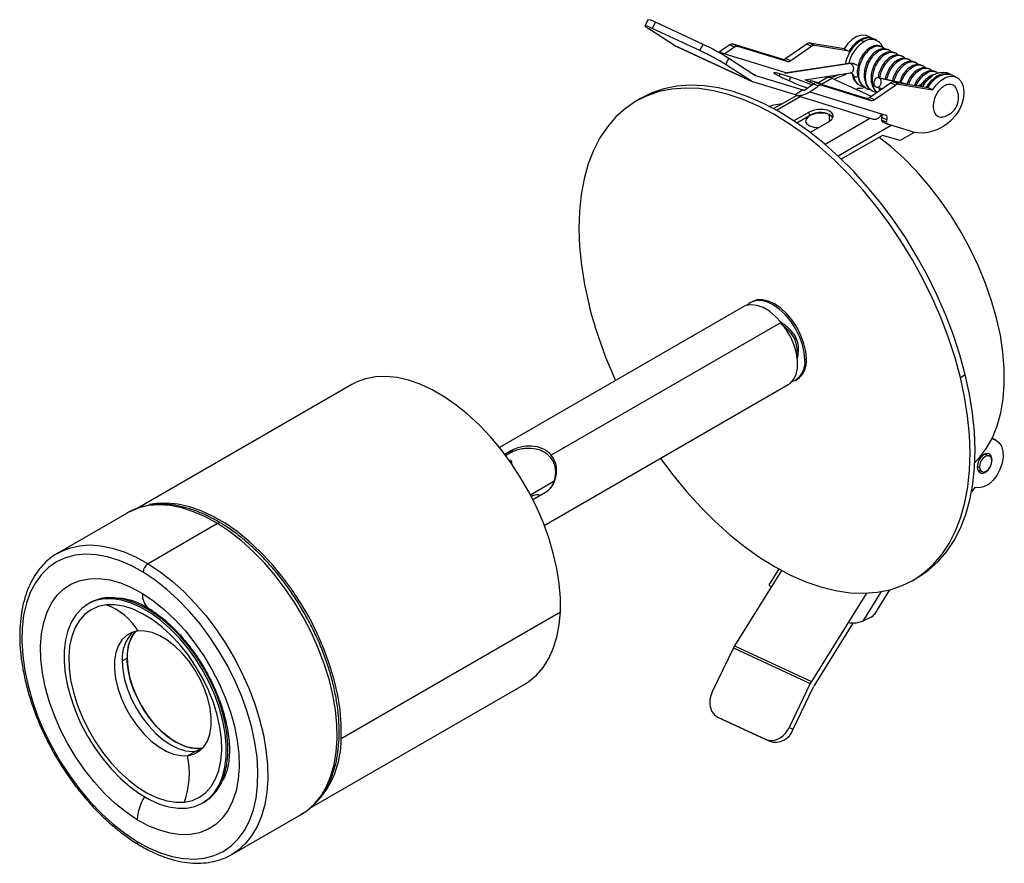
# Paper-space layout '_Isométrica' of a CAD drawing. Header units: millimetres. Extents: x -124 to 18, y -82 to 40.
import ezdxf

# ---------------------------------------------------------------- set-up
doc = ezdxf.new("R2010")
doc.units = ezdxf.units.MM

psp = doc.layouts.new('_Isométrica')

# ---------------------------------------------------------------- linework, layer by layer
at = {"color": 7, "linetype": 'Continuous', "lineweight": 25}
for p, q in [((-33.33, 40.09), (-33.8, 39.21)), ((-29.51, 36.36), (-33.26, 38.78)), ((-32.28, 39.71), (-32.75, 38.83)), ((-25.86, 35.63), (-32.75, 38.83)), ((-25.39, 36.51), (-32.28, 39.71)), ((-2.54, 37.1), (-2.12, 36.91)), ((-0.88, 37.39), (-1.59, 37.72)), ((-0.28, 37.11), (-0.71, 37.31)), ((-18.39, 31.2), (-29.51, 36.36)), ((-29.41, 36.31), (-18.29, 31.15)), ((-25.86, 35.63), (-25.39, 36.51)), ((-22.75, 35.62), (-23.03, 35.37)), ((-21.55, 36.44), (-22.75, 35.62)), ((-20.85, 36.12), (-22.25, 35.15)), ((-20.85, 36.12), (-21.55, 36.44)), ((-21.05, 36.56), (-20.35, 36.23)), ((-13.94, 34.36), (-21.05, 36.56)), ((-13.23, 34.03), (-20.35, 36.23)), ((-10.39, 36.57), (-13.44, 34.47)), ((-9.69, 36.24), (-12.73, 34.15)), ((-10.39, 36.57), (-9.69, 36.24)), ((-9.94, 36.7), (-9.24, 36.37)), ((-5.01, 35.87), (-9.94, 36.7)), ((-4.31, 35.55), (-9.24, 36.37)), ((-5.01, 35.87), (-4.31, 35.55)), ((0.82, 35.88), (0.36, 36.22)), ((-22.11, 35.09), (-23.33, 35.46)), ((-22.11, 35.09), (-22.25, 35.15)), ((-22.25, 35.15), (-13.3, 32.39)), ((-21.68, 34.5), (-22.14, 33.62)), ((-21.68, 34.5), (-18.04, 32.14)), ((-13.23, 34.03), (-13.94, 34.36)), ((-13.44, 34.47), (-12.73, 34.15)), ((4.74, 34.05), (4.31, 34.38)), ((-18.39, 31.2), (-22.14, 33.62)), ((-4.27, 33.76), (-13.6, 32.34)), ((-4.04, 33.73), (-13.52, 32.29)), ((-4.8, 33.87), (-4.85, 33.68)), ((-4.8, 33.87), (-4.49, 33.73)), ((-4.04, 33.73), (-3.96, 33.68)), ((-3.44, 33.68), (-3.51, 33.69)), ((5.71, 33.59), (5.29, 33.93)), ((7.68, 32.68), (7.25, 33.02)), ((-17.82, 32.04), (-18.04, 32.14)), ((-17.82, 32.04), (-10.99, 29.93)), ((-14.28, 32.24), (-14.4, 31.93)), ((-12.76, 31.78), (-14.28, 32.24)), ((-12.76, 31.78), (-12.96, 31.27)), ((-10.66, 31.37), (-4.06, 32.38)), ((-9.45, 30.83), (-10.63, 31.38)), ((-10.21, 31.22), (-10.58, 31.39)), ((-7.49, 31.66), (-8.71, 30.96)), ((-8.28, 30.76), (-6.76, 31.64)), ((-5.82, 32.11), (-6.89, 31.69)), ((-6.76, 31.64), (-1.11, 29.02)), ((-4.75, 32.17), (-6.45, 31.5)), ((-4.91, 32.25), (-4.75, 32.17)), ((-4.72, 32.28), (-4.75, 32.17)), ((-3.66, 31.89), (-3.6, 31.86)), ((4.17, 30.75), (-0.01, 31.7)), ((0.07, 31.67), (4.01, 30.78)), ((8.23, 32.53), (8.31, 32.5)), ((8.58, 32.35), (8.25, 32.56)), ((10.34, 32.19), (9.92, 32.38)), ((11.22, 31.78), (10.52, 32.1)), ((-12.04, 29.21), (-18.19, 31.11)), ((-10.99, 29.93), (-12.04, 29.21)), ((-10.85, 29.87), (-10.99, 29.93)), ((-10.85, 29.87), (-9.45, 30.83)), ((-10.21, 31.22), (-9.93, 31.22)), ((-9.94, 29.68), (-8.75, 30.5)), ((-8.75, 30.5), (-9.45, 30.83)), ((-8.95, 30.94), (-8.24, 30.62)), ((-8.95, 30.94), (-1.83, 28.75)), ((-8.55, 30.89), (-8.1, 30.68)), ((-8.24, 30.62), (-1.13, 28.42)), ((-3.25, 30.01), (-2.96, 30.18)), ((-3.04, 30.78), (-2.96, 30.73)), ((-2.73, 30.6), (-2.72, 30.59)), ((-1.33, 28.86), (1.71, 30.96)), ((-0.63, 28.53), (2.42, 30.63)), ((-0.32, 30.33), (0.53, 30.14)), ((0.02, 30.23), (0.13, 29.87)), ((0.24, 29.94), (0.18, 30.22)), ((2.42, 30.63), (1.71, 30.96)), ((2.86, 30.76), (2.16, 31.08)), ((2.16, 31.08), (7.09, 30.26)), ((2.86, 30.76), (7.8, 29.94)), ((6.76, 31.07), (6.76, 31.06)), ((7.8, 29.94), (7.09, 30.26)), ((-34.35, 28.74), (-35.06, 28.33)), ((-11.85, 29.15), (-15.18, 27.23)), ((-14.78, 27.01), (-11.35, 28.99)), ((-11.95, 29.18), (-0.78, 25.73)), ((-9.94, 29.68), (1.02, 26.3)), ((-1.13, 28.42), (-1.83, 28.75)), ((-1.33, 28.86), (-0.63, 28.53)), ((-0.86, 29.73), (-0.28, 29.56)), ((-10.06, 26.73), (-12.26, 25.46)), ((-11.83, 25.18), (-10.02, 26.22)), ((-10.02, 26.22), (-10.06, 26.73)), ((-1.17, 25.85), (-7.76, 22.05)), ((-7.09, 25.45), (-7.16, 26.37)), ((1.16, 25.63), (0.45, 25.96)), ((-9.79, 23.88), (-7.18, 25.39)), ((1.8, 24.81), (-5.88, 20.37)), ((1.1, 25.25), (0.4, 25.57)), ((0.57, 25.3), (1.27, 24.98)), ((4.88, 23.86), (1.3, 24.97)), ((-9.93, 23.81), (-9.79, 23.88)), ((0.53, 23.36), (-5.41, 19.93)), ((3.08, 22.6), (0.53, 23.36)), ((5.14, 23.79), (3.08, 22.6)), ((-19.58, -1.41), (-54.83, -21.76)), ((-18.31, -0.68), (-18.52, -0.8)), ((-14.1, -3.69), (-47.34, -22.87)), ((-10.67, -9.08), (-10.46, -8.96)), ((11.81, -11.62), (12.52, -11.21)), ((-76.19, -12.66), (-107.2, -30.56)), ((-48.35, -33.03), (-13.08, -12.67)), ((-12.02, -12.06), (-11.81, -11.94)), ((16.9, -20.66), (16.39, -20.42)), ((-53.11, -22.2), (-54.06, -22.75)), ((-53.95, -22.9), (-53.33, -22.54)), ((-53.11, -22.2), (-53.33, -22.54)), ((15.99, -22.99), (15.36, -22.7)), ((15.49, -22.76), (15.46, -22.67)), ((-53.24, -23.65), (-53.43, -23.61)), ((14.25, -24.48), (14.58, -24.63)), ((14.31, -24.97), (14.94, -25.26)), ((14.35, -25.07), (14.44, -25.03)), ((14.39, -25.15), (14.58, -25.09)), ((15.2, -25.3), (15.36, -25.38)), ((-50.36, -28.6), (-47.05, -26.68)), ((-50.01, -29.29), (-48.16, -28.23)), ((13.88, -27.52), (13.41, -28.18)), ((-108.65, -31.23), (-118.69, -37.02)), ((-108.46, -31.12), (-108.65, -31.23)), ((-95.59, -32.76), (-105.63, -38.56)), ((-118.69, -37.02), (-118.6, -36.97)), ((-14.06, -39.52), (-20.85, -50.41)), ((-14.45, -39.31), (-15.76, -41.42)), ((4.94, -40.95), (5.65, -40.54)), ((0.35, -42.59), (-2.31, -46.85)), ((1.56, -42.33), (-0.62, -45.83)), ((-111.81, -43.51), (-112.05, -43.65)), ((-110.02, -43.54), (-109.92, -43.51)), ((-1.78, -42.81), (-9.73, -55.57)), ((-114.11, -44.25), (-114.35, -44.39)), ((-77.71, -63.8), (-46.03, -45.51)), ((-1.09, -46.28), (-2.31, -46.85)), ((-3.74, -47.16), (-9.25, -56)), ((-21.02, -50.72), (-24.06, -57.06)), ((-21.02, -50.72), (-9.9, -55.87)), ((-20.85, -50.41), (-9.73, -55.57)), ((-109.37, -52.6), (-108.66, -52.19)), ((-82.27, -73.9), (-51.19, -55.96)), ((-9.9, -55.87), (-12.94, -62.21)), ((-12.38, -62.49), (-9.44, -56.34)), ((-23.3, -60.72), (-22.73, -61)), ((-23.25, -60.74), (-16.35, -63.94)), ((-23.25, -60.74), (-22.68, -61.02)), ((-22.68, -61.02), (-22.73, -61)), ((-22.68, -61.02), (-15.79, -64.22)), ((-12.94, -62.21), (-12.38, -62.49)), ((-15.79, -64.22), (-16.35, -63.94)), ((-99.92, -66.31), (-98.08, -65.25)), ((-97.72, -65.19), (-98.08, -65.25)), ((-97.75, -73.14), (-97.51, -73)), ((-93.54, -80.59), (-83.5, -74.79)), ((-93.54, -80.59), (-93.64, -80.64))]:
    psp.add_line(p, q, dxfattribs=at)
at = {"color": 7, "linetype": 'Continuous', "lineweight": 25, "flags": 128}
for points in [[(-1.59, 37.72), (-1.85, 37.81), (-2.48, 37.85), (-3.15, 37.65), (-3.83, 37.24), (-4.46, 36.63), (-5.01, 35.87)], [(-0.8, 37.35), (-1.14, 37.48), (-1.77, 37.52), (-2.45, 37.32), (-3.13, 36.91), (-3.76, 36.3), (-4.31, 35.55)], [(-14.28, 32.24), (-14.81, 32.39), (-15.12, 32.44), (-15.17, 32.39), (-14.97, 32.24), (-14.54, 32), (-13.89, 31.69), (-13.08, 31.32), (-12.16, 30.93), (-11.19, 30.54), (-10.34, 30.22)], [(6.89, 30.3), (7.07, 30.58), (7.68, 31.33), (8.37, 31.9), (9.09, 32.24), (9.78, 32.33), (10.4, 32.16), (10.43, 32.14)], [(7.09, 30.26), (7.64, 31.02), (8.27, 31.62), (8.95, 32.04), (9.63, 32.23), (10.26, 32.2), (10.52, 32.1)], [(7.8, 29.94), (8.34, 30.69), (8.98, 31.3), (9.65, 31.71), (10.33, 31.91), (10.96, 31.87), (11.51, 31.61), (11.93, 31.13), (12.2, 30.47), (12.31, 29.68), (12.24, 28.8), (12, 27.89), (11.61, 27.01), (11.08, 26.23), (10.47, 25.58)], [(11.81, -11.62), (11.04, -8.77), (10.1, -5.9), (9.01, -3.04), (7.77, -0.2), (6.39, 2.61), (4.87, 5.36), (3.24, 8.04), (1.49, 10.63), (-0.36, 13.11), (-2.3, 15.48), (-4.32, 17.71), (-6.41, 19.8), (-8.55, 21.72), (-10.73, 23.47), (-12.93, 25.04), (-15.15, 26.41), (-17.37, 27.58), (-19.58, 28.54), (-21.75, 29.29), (-23.89, 29.82), (-25.97, 30.13), (-27.98, 30.21), (-29.92, 30.06), (-31.76, 29.69), (-33.5, 29.1), (-35.13, 28.29), (-36.63, 27.27), (-38, 26.04), (-39.22, 24.62), (-40.3, 23), (-41.23, 21.2), (-41.99, 19.23), (-42.58, 17.1), (-43.01, 14.83), (-43.26, 12.43), (-43.34, 9.91), (-43.25, 7.29), (-42.98, 4.59), (-42.54, 1.83), (-41.93, -0.99)], [(12.52, -11.21), (11.74, -8.36), (10.81, -5.5), (9.72, -2.63), (8.47, 0.21), (7.09, 3.02), (5.58, 5.77), (3.95, 8.45), (2.2, 11.04), (0.35, 13.52), (-1.6, 15.89), (-3.62, 18.12), (-5.7, 20.2), (-7.84, 22.13), (-10.02, 23.88), (-12.23, 25.44), (-14.45, 26.82), (-16.67, 27.99), (-18.87, 28.95), (-21.05, 29.7), (-23.18, 30.23), (-25.26, 30.53), (-27.28, 30.61), (-29.21, 30.47), (-31.05, 30.1), (-32.79, 29.51), (-34.35, 28.74)], [(-13.94, 27.94), (-15.19, 27.73), (-15.81, 27.56)], [(-7.18, 25.39), (-6.77, 25.72), (-6.58, 26.09), (-6.64, 26.45), (-6.94, 26.77), (-7.44, 27), (-8.08, 27.12), (-8.79, 27.11), (-9.48, 26.98), (-10.06, 26.73)], [(-7.16, 26.37), (-7.73, 26.54), (-8.4, 26.59), (-9.09, 26.52), (-9.72, 26.33), (-10.21, 26.05), (-10.5, 25.71), (-10.57, 25.34), (-10.39, 25.01), (-9.99, 24.73)], [(-6.64, 25.91), (-6.77, 26.09), (-7.16, 26.37)], [(1.16, 25.63), (1.19, 25.74), (1.22, 25.86), (1.22, 25.96), (1.21, 26.06), (1.18, 26.15), (1.14, 26.22), (1.08, 26.27), (1.02, 26.3)], [(13.89, -23.9), (14.56, -23.21), (15.57, -21.87), (16.43, -20.34), (17.12, -18.63), (17.64, -16.75), (17.99, -14.73), (18.16, -12.59), (18.15, -10.32), (17.96, -7.97), (17.59, -5.54), (17.04, -3.06), (16.33, -0.55), (15.45, 1.97), (14.42, 4.48), (13.23, 6.96), (11.91, 9.38), (10.46, 11.73), (8.9, 13.99), (7.24, 16.13), (5.49, 18.14), (3.67, 20), (1.79, 21.7), (0.05, 23.08)], [(-14.1, -3.69), (-14.93, -2.8), (-15.81, -2.07), (-16.71, -1.53), (-17.6, -1.21), (-18.44, -1.11), (-19.19, -1.24), (-19.58, -1.41)], [(-10.67, -9.08), (-10.76, -8), (-11.02, -6.85), (-11.45, -5.69), (-12.02, -4.55), (-12.72, -3.49), (-13.51, -2.54), (-14.37, -1.74), (-15.27, -1.12), (-16.17, -0.71), (-17.03, -0.51), (-17.82, -0.54), (-18.52, -0.8), (-19.01, -1.18)], [(-10.46, -8.96), (-10.55, -7.87), (-10.81, -6.73), (-11.24, -5.56), (-11.81, -4.43), (-12.5, -3.37), (-13.3, -2.42), (-14.16, -1.62), (-15.06, -1), (-15.96, -0.58), (-16.82, -0.39), (-17.61, -0.42), (-18.31, -0.68)], [(-13.08, -12.67), (-12.82, -12.5), (-12.31, -11.94), (-11.95, -11.19), (-11.76, -10.28), (-11.75, -9.25), (-11.91, -8.13), (-12.24, -6.97), (-12.73, -5.81), (-13.36, -4.71), (-14.1, -3.69)], [(5.65, -40.54), (5.72, -40.5), (7.22, -39.48), (8.59, -38.25), (9.81, -36.82), (10.89, -35.2), (11.82, -33.4), (12.58, -31.43), (13.17, -29.31), (13.6, -27.04), (13.85, -24.63), (13.93, -22.12), (13.84, -19.5), (13.57, -16.8), (13.13, -14.03), (12.52, -11.21)], [(-46.03, -45.51), (-46.03, -43.51), (-46.2, -41.41), (-46.54, -39.25), (-47.05, -37.05), (-47.71, -34.81), (-48.53, -32.57), (-49.49, -30.35), (-50.59, -28.17), (-51.82, -26.04), (-53.16, -24), (-54.6, -22.05), (-56.13, -20.22), (-57.73, -18.53), (-59.39, -16.99), (-61.1, -15.62), (-62.82, -14.42), (-64.56, -13.42), (-66.28, -12.62), (-67.98, -12.03), (-69.64, -11.65), (-71.25, -11.49), (-72.78, -11.56), (-74.22, -11.84), (-75.56, -12.33), (-76.19, -12.66)], [(-31.54, -23.33), (-29.76, -25.73), (-27.81, -28.1), (-25.79, -30.33), (-23.71, -32.41), (-21.57, -34.33), (-19.39, -36.08), (-17.18, -37.65), (-14.96, -39.02), (-12.74, -40.2), (-10.54, -41.16), (-8.36, -41.91), (-6.23, -42.43), (-4.15, -42.74), (-2.13, -42.82), (-0.2, -42.68), (1.64, -42.31), (3.38, -41.72), (5.01, -40.91), (6.51, -39.89), (7.88, -38.66), (9.11, -37.23), (10.19, -35.61), (11.11, -33.81), (11.87, -31.84), (12.47, -29.71), (12.89, -27.44), (13.15, -25.04), (13.23, -22.53), (13.13, -19.91), (12.86, -17.21), (12.42, -14.44), (11.81, -11.62)], [(16.34, -20.52), (16.89, -20.66), (17.39, -21.02), (17.75, -21.58), (17.95, -22.31), (17.97, -23.15), (17.83, -24.04), (17.52, -24.95), (17.06, -25.79), (16.49, -26.52), (15.85, -27.09), (15.17, -27.45), (14.5, -27.6), (13.88, -27.52), (13.88, -27.52)], [(15.28, -22.74), (14.87, -23.05), (14.53, -23.51), (14.31, -24.05), (14.25, -24.6), (14.35, -25.07), (14.59, -25.38), (14.95, -25.49), (15.36, -25.38)], [(15.36, -25.38), (15.77, -25.07), (16.11, -24.61), (16.33, -24.06), (16.39, -23.52), (16.29, -23.05), (16.05, -22.74), (15.69, -22.63), (15.28, -22.74)], [(15.62, -22.81), (15.59, -22.73), (15.55, -22.64)], [(-53.06, -24.14), (-53.04, -24.06), (-53.03, -23.84), (-53.13, -23.69), (-53.33, -23.64), (-53.41, -23.64)], [(16.34, -23.61), (16.24, -23.25), (16.02, -23.01), (15.72, -22.94), (15.37, -23.06), (15.04, -23.34), (14.77, -23.73), (14.61, -24.19), (14.58, -24.63)], [(14.58, -24.63), (14.68, -25), (14.9, -25.24), (15.2, -25.3), (15.55, -25.19), (15.88, -24.91), (16.15, -24.52), (16.31, -24.06), (16.34, -23.61)], [(-77.71, -63.8), (-77.71, -61.79), (-77.88, -59.7), (-78.22, -57.54), (-78.72, -55.33), (-79.39, -53.1), (-80.21, -50.86), (-81.17, -48.64), (-82.27, -46.45), (-83.5, -44.33), (-84.84, -42.28), (-86.28, -40.34), (-87.81, -38.51), (-89.41, -36.82), (-91.07, -35.28), (-92.77, -33.91), (-94.5, -32.71), (-96.24, -31.71), (-97.96, -30.91), (-99.66, -30.32), (-101.32, -29.94), (-102.93, -29.78), (-104.46, -29.84), (-105.44, -30.01)], [(-50.26, -28.79), (-49.88, -28.64), (-49.48, -28.54), (-49.19, -28.55), (-49.04, -28.67), (-49.02, -28.72)], [(-95.59, -32.76), (-97.34, -31.8), (-99.07, -31.04), (-100.77, -30.49), (-102.43, -30.16), (-104.03, -30.05), (-105.55, -30.16), (-106.98, -30.49), (-108.3, -31.04), (-108.46, -31.12)], [(-83.5, -74.79), (-82.64, -74.22), (-81.57, -73.26), (-80.63, -72.1), (-79.84, -70.76), (-79.21, -69.24), (-78.74, -67.57), (-78.43, -65.76), (-78.3, -63.83), (-78.34, -61.79), (-78.55, -59.67), (-78.92, -57.49), (-79.47, -55.26), (-80.17, -53.01), (-81.03, -50.76), (-82.03, -48.53), (-83.16, -46.34), (-84.42, -44.22), (-85.8, -42.19), (-87.27, -40.25), (-88.82, -38.44), (-90.45, -36.77), (-92.13, -35.26), (-93.85, -33.92), (-95.59, -32.76)], [(-118.6, -36.97), (-118.34, -36.83), (-117.02, -36.29), (-115.59, -35.96), (-114.07, -35.84), (-112.47, -35.96), (-110.81, -36.29), (-109.11, -36.83), (-107.38, -37.59), (-105.63, -38.56)], [(-106.36, -39.77), (-108.09, -38.82), (-109.8, -38.08), (-111.49, -37.55), (-113.13, -37.25), (-114.7, -37.17), (-116.19, -37.32), (-117.59, -37.69), (-118.88, -38.28), (-120.04, -39.09), (-121.06, -40.11), (-121.94, -41.32), (-122.67, -42.71), (-123.23, -44.28), (-123.63, -45.99), (-123.85, -47.85), (-123.9, -49.82), (-123.77, -51.88), (-123.47, -54.02), (-122.99, -56.22), (-122.36, -58.44), (-121.56, -60.68), (-120.61, -62.89), (-119.52, -65.07), (-118.3, -67.19), (-116.96, -69.23), (-115.52, -71.17), (-113.99, -72.98), (-112.38, -74.65), (-110.72, -76.16), (-109.02, -77.5), (-107.29, -78.65)], [(-107.29, -78.65), (-105.56, -79.61), (-103.85, -80.35), (-102.16, -80.87), (-100.52, -81.18), (-98.95, -81.26), (-97.46, -81.11), (-96.06, -80.73), (-94.77, -80.14), (-93.61, -79.33), (-92.59, -78.32), (-91.7, -77.11), (-90.98, -75.71), (-90.42, -74.15), (-90.02, -72.43), (-89.8, -70.58), (-89.75, -68.61), (-89.88, -66.54), (-90.18, -64.4), (-90.65, -62.21), (-91.29, -59.98), (-92.09, -57.75), (-93.04, -55.53), (-94.13, -53.35), (-95.35, -51.23), (-96.69, -49.19), (-98.13, -47.26), (-99.66, -45.44), (-101.27, -43.77), (-102.93, -42.26), (-104.63, -40.92), (-106.36, -39.77)], [(-105.63, -38.56), (-103.89, -39.71), (-102.17, -41.06), (-100.49, -42.57), (-98.87, -44.24), (-97.31, -46.05), (-95.84, -47.98), (-94.46, -50.02), (-93.2, -52.14), (-92.07, -54.33), (-91.07, -56.55), (-90.21, -58.81), (-89.51, -61.06), (-88.96, -63.28), (-88.59, -65.47), (-88.38, -67.59), (-88.34, -69.63), (-88.47, -71.56), (-88.78, -73.37), (-89.25, -75.04), (-89.88, -76.55), (-90.67, -77.89), (-91.61, -79.05), (-92.68, -80.02), (-93.54, -80.59)], [(-107.22, -75.56), (-108.82, -74.47), (-110.4, -73.2), (-111.93, -71.75), (-113.4, -70.15), (-114.79, -68.4), (-116.08, -66.54), (-117.25, -64.59), (-118.29, -62.57), (-119.18, -60.51), (-119.92, -58.43), (-120.5, -56.36), (-120.9, -54.33), (-121.13, -52.36), (-121.17, -50.48), (-121.04, -48.7), (-120.73, -47.06), (-120.24, -45.57), (-119.58, -44.25), (-118.77, -43.12), (-117.8, -42.19), (-116.69, -41.48), (-115.46, -40.99), (-114.13, -40.73), (-112.7, -40.7), (-111.19, -40.9), (-109.64, -41.33), (-108.04, -41.99), (-106.43, -42.87)], [(-112.05, -43.65), (-113.22, -43.89), (-114.29, -44.35), (-115.24, -45.03), (-116.05, -45.9), (-116.72, -46.96), (-117.23, -48.19), (-117.58, -49.57), (-117.76, -51.09), (-117.77, -52.72), (-117.61, -54.44), (-117.28, -56.22), (-116.78, -58.04), (-116.13, -59.87), (-115.34, -61.69), (-114.4, -63.46), (-113.35, -65.16), (-112.19, -66.77), (-110.94, -68.26), (-109.61, -69.62), (-108.24, -70.81), (-106.84, -71.83), (-105.42, -72.66), (-104.01, -73.29), (-102.63, -73.7), (-101.3, -73.9), (-100.04, -73.88)], [(-100.04, -73.88), (-98.87, -73.63), (-97.8, -73.17), (-96.86, -72.5), (-96.04, -71.63), (-95.38, -70.57), (-94.86, -69.34), (-94.52, -67.95), (-94.34, -66.43), (-94.33, -64.8), (-94.49, -63.08), (-94.82, -61.3), (-95.31, -59.48), (-95.96, -57.65), (-96.76, -55.84), (-97.69, -54.07), (-98.75, -52.37), (-99.91, -50.76), (-101.16, -49.26), (-102.48, -47.91), (-103.85, -46.71), (-105.26, -45.69), (-106.68, -44.86), (-108.08, -44.24), (-109.46, -43.82), (-110.79, -43.63), (-112.05, -43.65)], [(-97.51, -73), (-96.62, -72.36), (-95.8, -71.49), (-95.14, -70.43), (-94.63, -69.2), (-94.28, -67.82), (-94.1, -66.3), (-94.09, -64.67), (-94.25, -62.95), (-94.58, -61.16), (-95.07, -59.34), (-95.72, -57.51), (-96.52, -55.7), (-97.45, -53.93), (-98.51, -52.23), (-99.67, -50.62), (-100.92, -49.13), (-102.24, -47.77), (-103.61, -46.58), (-105.02, -45.56), (-106.44, -44.73), (-107.85, -44.1), (-109.22, -43.69), (-110.55, -43.49), (-111.81, -43.51)], [(-106.43, -42.87), (-104.83, -43.95), (-103.25, -45.22), (-101.72, -46.67), (-100.25, -48.28), (-98.86, -50.02), (-97.57, -51.88), (-96.4, -53.83), (-95.36, -55.85), (-94.47, -57.91), (-93.73, -59.99), (-93.15, -62.06), (-92.75, -64.09), (-92.52, -66.06), (-92.48, -67.95), (-92.61, -69.72), (-92.92, -71.37), (-93.41, -72.86), (-94.07, -74.17), (-94.88, -75.3), (-95.85, -76.23), (-96.96, -76.95), (-98.19, -77.44), (-99.52, -77.7), (-100.95, -77.73), (-102.46, -77.52), (-104.01, -77.09), (-105.61, -76.43), (-107.22, -75.56)], [(-111.71, -44.52), (-112.85, -44.76), (-113.89, -45.23), (-114.81, -45.91), (-115.59, -46.79), (-116.21, -47.86), (-116.68, -49.1), (-116.98, -50.49), (-117.1, -52.02), (-117.06, -53.65), (-116.84, -55.36), (-116.44, -57.12), (-115.89, -58.91), (-115.18, -60.7), (-114.32, -62.46), (-113.34, -64.16), (-112.24, -65.78), (-111.04, -67.28), (-109.76, -68.65), (-108.43, -69.86), (-107.06, -70.9), (-105.67, -71.75), (-104.28, -72.39), (-102.93, -72.82), (-101.62, -73.03), (-100.39, -73.01)], [(-100.39, -73.01), (-99.24, -72.76), (-98.2, -72.3), (-97.29, -71.62), (-96.51, -70.74), (-95.88, -69.67), (-95.41, -68.43), (-95.12, -67.04), (-94.99, -65.51), (-95.04, -63.88), (-95.26, -62.17), (-95.65, -60.4), (-96.2, -58.61), (-96.92, -56.82), (-97.77, -55.07), (-98.76, -53.37), (-99.86, -51.75), (-101.05, -50.25), (-102.33, -48.88), (-103.66, -47.66), (-105.04, -46.62), (-106.43, -45.78), (-107.81, -45.13), (-109.16, -44.71), (-110.47, -44.5), (-111.71, -44.52)], [(-51.19, -55.96), (-50.59, -55.58), (-49.49, -54.67), (-48.53, -53.56), (-47.71, -52.27), (-47.05, -50.8), (-46.54, -49.17), (-46.21, -47.4), (-46.03, -45.51)], [(-107.08, -48.28), (-107.98, -48.49), (-108.77, -48.93), (-109.42, -49.56), (-109.93, -50.39), (-110.29, -51.39), (-110.47, -52.53), (-110.49, -53.79), (-110.33, -55.14), (-110, -56.54), (-109.52, -57.96), (-108.88, -59.36), (-108.12, -60.71), (-107.24, -61.98), (-106.26, -63.13), (-105.22, -64.14), (-104.14, -64.97), (-103.04, -65.63), (-101.95, -66.07), (-100.91, -66.3), (-99.92, -66.31)], [(-98.08, -65.25), (-99.07, -65.24), (-100.12, -65.01), (-101.2, -64.56), (-102.3, -63.91), (-103.38, -63.07), (-104.42, -62.07), (-105.4, -60.91), (-106.28, -59.65), (-107.04, -58.3), (-107.68, -56.89), (-108.16, -55.48), (-108.49, -54.08), (-108.65, -52.73), (-108.63, -51.47), (-108.45, -50.33), (-108.1, -49.33), (-107.58, -48.5), (-107.45, -48.34)], [(-99.92, -66.31), (-99.02, -66.09), (-98.24, -65.66), (-97.58, -65.02), (-97.07, -64.2), (-96.72, -63.2), (-96.53, -62.06), (-96.52, -60.8), (-96.67, -59.45), (-97, -58.05), (-97.49, -56.63), (-98.12, -55.23), (-98.89, -53.88), (-99.77, -52.61), (-100.74, -51.46), (-101.78, -50.45), (-102.86, -49.61), (-103.96, -48.96), (-105.05, -48.52), (-106.1, -48.29), (-107.08, -48.28)], [(-109.37, -52.6), (-109.28, -53.91), (-109.03, -55.3), (-108.61, -56.71), (-108.03, -58.12), (-107.32, -59.5), (-106.48, -60.8), (-105.55, -62.01), (-104.53, -63.08), (-103.47, -63.99), (-102.37, -64.72), (-101.27, -65.26), (-100.21, -65.58), (-99.19, -65.68), (-98.26, -65.56), (-98.02, -65.48)], [(-108.66, -52.19), (-108.58, -53.51), (-108.32, -54.89), (-107.9, -56.3), (-107.33, -57.71), (-106.61, -59.09), (-105.78, -60.4), (-104.84, -61.6), (-103.83, -62.67), (-102.76, -63.58), (-101.66, -64.32), (-100.57, -64.85), (-99.5, -65.17), (-98.48, -65.27), (-97.72, -65.19)]]:
    psp.add_lwpolyline(points, dxfattribs=at)
at = {"color": 7, "linetype": 'Continuous', "lineweight": 25}
for centre, radius, start, end in [((-33.72, 37.36), 2.75, 58.5018, 81.8487), ((0.33, 32.7), 5.26, 123.1443, 167.073), ((-1.43, 35.47), 1.97, 68.4337, 124.2935), ((-1.07, 35.44), 1.8, 14.7871, 125.638), ((-29.07, 37.03), 0.801, 237.2145, 245.1164), ((-40.42, 4.4), 35.45, 58.0857, 64.9127), ((-21.19, 35.98), 0.591, 76.9311, 128.4383), ((-20.48, 35.65), 0.591, 76.9311, 128.4383), ((-10.01, 36.08), 0.623, 83.8192, 127.5383), ((-9.31, 35.75), 0.623, 83.8192, 127.5383), ((0.75, 32.51), 5.25, 123.1184, 165.7113), ((-13.8, 34.94), 0.591, 256.9311, 308.4383), ((-13.1, 34.61), 0.591, 256.9311, 308.4383), ((-3.76, 32.57), 1.13, 50.856, 100.3362), ((-17.56, 32.88), 0.879, 237.0482, 252.87), ((-25.75, -8.52), 42.34, 67.7186, 72.1319), ((-7.15, 30.97), 0.778, 60.1046, 116.3152), ((-1.91, 32.14), 1.76, 188.0427, 230.2947), ((-1.95, 32.06), 1.66, 186.9952, 241.7382), ((9.37, 29.25), 3.18, 80.0791, 159.2581), ((9.67, 28.71), 3.74, 124.6589, 140.998), ((-17.96, 31.87), 0.799, 237.21, 252.8703), ((-10.09, 27.45), 3.77, 65.9384, 87.4628), ((-9.08, 30.37), 0.591, 76.9311, 128.4383), ((-8.38, 30.04), 0.591, 76.9311, 128.4383), ((-2.78, 32.19), 2.02, 264.7692, 290.2487), ((2.09, 30.46), 0.623, 83.8192, 127.5383), ((2.8, 30.14), 0.623, 83.8192, 127.5383), ((8.71, 28.81), 2.83, 283.1326, 27.7552), ((-1.7, 29.32), 0.591, 256.9311, 308.4383), ((-1, 29), 0.591, 256.9311, 308.4383), ((-8.48, 23.88), 2.8, 48.2343, 123.2959), ((-0.59, 26.76), 1.05, 259.6778, 344.7596), ((1.18, 25.66), 0.786, 157.1696, 185.9094), ((-0.16, 26.25), 0.679, 335.2026, 19.1588), ((1.88, 25.33), 0.786, 157.1696, 185.9094), ((-8.82, 27.6), 3.1, 247.7999, 272.0175), ((0.72, 25.59), 0.325, 182.5635, 241.325), ((1.42, 25.26), 0.316, 182.089, 248.2768), ((6.1, 29.85), 6.11, 258.4948, 315.7046), ((18.73, 14.06), 62.5, 193.9356, 204.7132), ((-13.66, -9.47), 3.01, 290.7217, 7.4476), ((-13.65, -9.31), 3.2, 305.0133, 6.2988), ((-95.3, -33.13), 0.472, 63.3584, 127.8299), ((-104.79, -39.89), 1.57, 122.4082, 175.7704), ((-111.24, -49.25), 5.77, 95.745, 119.852), ((-104.13, -43.16), 2.32, 172.7087, 232.8009), ((-114.48, -52.65), 8.59, 30.5699, 71.18), ((-1.63, -45.23), 1.18, 297.4046, 329.649), ((-103, -51.86), 5.67, 141.5988, 183.3257), ((-104.04, -52.19), 5.34, 135.489, 184.3394), ((-18.19, -52.07), 3.13, 148.0835, 154.3773), ((-7.08, -57.23), 3.13, 148.0835, 154.3773), ((-6.33, -57.82), 3.45, 148.0838, 154.442), ((-14.99, -61.57), 2.77, 253.2517, 340.5218), ((-91.02, -63.98), 13.3, 316.1867, 0.7799), ((-111.79, -68.84), 12.13, 339.9412, 12.0732), ((-100.22, -75.97), 7.01, 147.9134, 176.5736), ((-106.81, -78.72), 0.483, 172.706, 232.8307)]:
    psp.add_arc(centre, radius, start, end, dxfattribs=at)
for points, knots in [([(-32.75, 38.83), (-33.02, 38.95), (-33.59, 39.2), (-33.86, 39.25), (-33.74, 39.09), (-33.42, 38.88), (-33.26, 38.78)], [0, 0, 0, 0, 0.270261, 0.562429, 0.789736, 1, 1, 1, 1]), ([(-22.14, 33.62), (-22.41, 33.78), (-22.96, 34.12), (-24.07, 34.73), (-25.09, 35.26), (-25.61, 35.51), (-25.86, 35.63)], [0, 0, 0, 0, 0.270262, 0.56243, 0.789737, 1, 1, 1, 1]), ([(0.38, 36.21), (0.2, 36.27), (-0.15, 36.38), (-0.82, 36.29), (-1.49, 35.95), (-2.14, 35.3), (-2.63, 34.51), (-2.95, 33.7), (-3.01, 33.19), (-3.04, 32.97)], [0, 0, 0, 0, 0.120518, 0.228515, 0.410335, 0.575277, 0.734668, 0.888453, 1, 1, 1, 1]), ([(-1.81, 30.17), (-2.01, 30.3), (-2.39, 30.54), (-2.75, 31.23), (-2.91, 32.08), (-2.85, 33.03), (-2.58, 33.99), (-2.14, 34.88), (-1.55, 35.61), (-0.9, 36.11), (-0.24, 36.35), (0.14, 36.27), (0.33, 36.23)], [0, 0, 0, 0, 0.099747, 0.19972, 0.299808, 0.399786, 0.499869, 0.599855, 0.69993, 0.799926, 0.89999, 1, 1, 1, 1]), ([(1.36, 35.75), (1.18, 35.81), (0.84, 35.92), (0.2, 35.84), (-0.47, 35.52), (-1.12, 34.89), (-1.63, 34.1), (-1.97, 33.22), (-2.11, 32.42), (-2.1, 31.67), (-1.94, 30.95), (-1.65, 30.33), (-1.33, 30.1), (-1.21, 30.03)], [0, 0, 0, 0, 0.0756253, 0.14457, 0.2639188, 0.3731236, 0.4788616, 0.5806435, 0.6822078, 0.7505133, 0.8379028, 0.9448254, 1, 1, 1, 1]), ([(-0.8, 29.74), (-0.87, 29.76), (-1.16, 29.85), (-1.52, 30.29), (-1.84, 31.01), (-1.93, 31.9), (-1.81, 32.86), (-1.48, 33.82), (-0.99, 34.66), (-0.38, 35.33), (0.28, 35.74), (0.91, 35.9), (1.25, 35.78), (1.4, 35.71)], [0, 0, 0, 0, 0.031663, 0.12962, 0.227655, 0.325624, 0.423647, 0.52163, 0.619641, 0.717637, 0.815634, 0.913645, 1, 1, 1, 1]), ([(1.82, 35.42), (1.79, 35.45), (1.66, 35.61), (1.48, 35.69), (1.35, 35.76)], [0, 0, 0, 0, 0.222551, 1, 1, 1, 1]), ([(2.3, 35.31), (2.13, 35.36), (1.82, 35.45), (1.2, 35.39), (0.55, 35.08), (-0.1, 34.47), (-0.62, 33.69), (-0.97, 32.82), (-1.11, 32.01), (-1.12, 31.25), (-0.96, 30.51), (-0.66, 29.92), (-0.37, 29.64), (-0.28, 29.56)], [0, 0, 0, 0, 0.06967, 0.134635, 0.252689, 0.363372, 0.470282, 0.573349, 0.676519, 0.746665, 0.836288, 0.947292, 1, 1, 1, 1]), ([(-0.27, 29.59), (-0.4, 29.74), (-0.68, 30.06), (-0.9, 30.81), (-0.93, 31.73), (-0.74, 32.7), (-0.36, 33.63), (0.17, 34.43), (0.8, 35.03), (1.46, 35.36), (1.96, 35.44), (2.18, 35.33), (2.24, 35.3)], [0, 0, 0, 0, 0.088239, 0.198014, 0.307772, 0.417562, 0.527306, 0.63711, 0.746839, 0.856654, 0.966372, 1, 1, 1, 1]), ([(3.4, 34.8), (3.17, 34.88), (2.74, 35.03), (1.95, 34.85), (1.24, 34.39), (0.61, 33.65), (0.18, 32.81), (-0.04, 32.17), (-0.06, 31.83), (-0.07, 31.79)], [0, 0, 0, 0, 0.163394, 0.300225, 0.499128, 0.66425, 0.824818, 0.98005, 1, 1, 1, 1]), ([(0.15, 31.66), (0.21, 31.95), (0.34, 32.56), (0.77, 33.43), (1.34, 34.17), (1.99, 34.7), (2.64, 34.95), (3.11, 34.97), (3.31, 34.83), (3.35, 34.8)], [0, 0, 0, 0, 0.146346, 0.30935, 0.472264, 0.635247, 0.798184, 0.961145, 1, 1, 1, 1]), ([(4.38, 34.35), (4.17, 34.42), (3.77, 34.56), (3.02, 34.43), (2.33, 34.02), (1.68, 33.33), (1.24, 32.51), (0.98, 31.87), (0.95, 31.53), (0.95, 31.49)], [0, 0, 0, 0, 0.153061, 0.283984, 0.483043, 0.653231, 0.818317, 0.977862, 1, 1, 1, 1]), ([(1.17, 31.43), (1.26, 31.74), (1.43, 32.36), (1.91, 33.21), (2.51, 33.9), (3.17, 34.35), (3.81, 34.53), (4.17, 34.42), (4.34, 34.36)], [0, 0, 0, 0, 0.16295, 0.332197, 0.501395, 0.670663, 0.839838, 1, 1, 1, 1]), ([(2.84, 34.93), (2.83, 34.94), (2.72, 35.11), (2.52, 35.21), (2.33, 35.3)], [0, 0, 0, 0, 0.060152, 1, 1, 1, 1]), ([(3.81, 34.49), (3.8, 34.5), (3.68, 34.67), (3.49, 34.76), (3.32, 34.84)], [0, 0, 0, 0, 0.088592, 1, 1, 1, 1]), ([(-4.04, 33.73), (-4.11, 33.76), (-4.19, 33.79), (-4.26, 33.76), (-4.27, 33.76)], [0, 0, 0, 0, 0.88762, 1, 1, 1, 1]), ([(-3.59, 33.71), (-3.69, 33.74), (-3.88, 33.79), (-4.08, 33.77), (-4.18, 33.75)], [0, 0, 0, 0, 0.511275, 1, 1, 1, 1]), ([(-3.67, 32.84), (-3.69, 32.76), (-3.74, 32.6), (-3.88, 32.43), (-4, 32.4), (-4.06, 32.39)], [0, 0, 0, 0, 0.348021, 0.696042, 1, 1, 1, 1]), ([(-3.47, 33.67), (-3.5, 33.68), (-3.65, 33.77), (-3.86, 33.75), (-4.04, 33.73)], [0, 0, 0, 0, 0.135963, 1, 1, 1, 1]), ([(-3.08, 32.34), (-3.08, 32.35), (-3.1, 32.46), (-3.06, 32.63), (-3.04, 32.86), (-3.04, 32.94), (-3.04, 32.97)], [0, 0, 0, 0, 0.027771, 0.654092, 0.885522, 1, 1, 1, 1]), ([(5.36, 33.9), (5.17, 33.97), (4.8, 34.1), (4.1, 34), (3.42, 33.65), (2.77, 33), (2.29, 32.2), (2.02, 31.57), (1.97, 31.23), (1.96, 31.19)], [0, 0, 0, 0, 0.141686, 0.26624, 0.465752, 0.64178, 0.812105, 0.976608, 1, 1, 1, 1]), ([(2.21, 31.19), (2.21, 31.2), (2.27, 31.53), (2.56, 32.17), (3.06, 32.98), (3.69, 33.61), (4.35, 33.97), (4.94, 34.07), (5.23, 33.93), (5.35, 33.87)], [0, 0, 0, 0, 0.005529, 0.179875, 0.354067, 0.528427, 0.702605, 0.876974, 1, 1, 1, 1]), ([(6.23, 33.47), (6.06, 33.52), (5.72, 33.64), (5.05, 33.53), (4.35, 33.15), (3.7, 32.47), (3.25, 31.73), (3.09, 31.2), (3.02, 30.98)], [0, 0, 0, 0, 0.128031, 0.270031, 0.490683, 0.68194, 0.86712, 1, 1, 1, 1]), ([(3.27, 30.95), (3.27, 30.99), (3.35, 31.34), (3.68, 31.97), (4.23, 32.73), (4.88, 33.29), (5.53, 33.56), (6.04, 33.6), (6.26, 33.46), (6.32, 33.41)], [0, 0, 0, 0, 0.018476, 0.200893, 0.383335, 0.565779, 0.748197, 0.930666, 1, 1, 1, 1]), ([(7.15, 33.03), (7.01, 33.08), (6.7, 33.18), (6.06, 33.08), (5.37, 32.72), (4.72, 32.05), (4.29, 31.38), (4.14, 30.92), (4.09, 30.77)], [0, 0, 0, 0, 0.116372, 0.263359, 0.496981, 0.701529, 0.899753, 1, 1, 1, 1]), ([(4.33, 30.71), (4.35, 30.77), (4.45, 31.13), (4.82, 31.76), (5.4, 32.47), (6.06, 32.94), (6.71, 33.16), (7.09, 33.06), (7.27, 33.01)], [0, 0, 0, 0, 0.032382, 0.226277, 0.420303, 0.614175, 0.80822, 1, 1, 1, 1]), ([(6.75, 33.14), (6.74, 33.15), (6.62, 33.32), (6.44, 33.4), (6.26, 33.48)], [0, 0, 0, 0, 0.054912, 1, 1, 1, 1]), ([(-4.06, 32.38), (-4.05, 32.38), (-3.99, 32.39), (-3.97, 32.38), (-3.95, 32.37), (-3.95, 32.37)], [0, 0, 0, 0, 0.164726, 0.725147, 1, 1, 1, 1]), ([(-3.95, 32.37), (-3.91, 32.35), (-3.8, 32.29), (-3.68, 32.13), (-3.62, 31.95), (-3.6, 31.86)], [0, 0, 0, 0, 0.220521, 0.612888, 1, 1, 1, 1]), ([(-3.9, 32.34), (-3.88, 32.33), (-3.84, 32.3), (-3.81, 32.17), (-3.8, 32.1)], [0, 0, 0, 0, 0.488098, 1, 1, 1, 1]), ([(-3.79, 32.1), (-3.79, 32.07), (-3.78, 31.99), (-3.7, 31.93), (-3.66, 31.89)], [0, 0, 0, 0, 0.39511, 1, 1, 1, 1]), ([(-3.79, 32.09), (-3.77, 31.99), (-3.72, 31.72), (-3.54, 31.33), (-3.28, 30.98), (-3.07, 30.81), (-2.99, 30.75)], [0, 0, 0, 0, 0.1818374, 0.4887098, 0.7944056, 1, 1, 1, 1]), ([(-2.98, 31.83), (-3.04, 31.81), (-3.15, 31.79), (-3.32, 31.79), (-3.47, 31.81), (-3.56, 31.84), (-3.6, 31.86)], [0, 0, 0, 0, 0.260738, 0.519163, 0.767589, 1, 1, 1, 1]), ([(-3.07, 32.34), (-3.07, 32.27), (-3.07, 32.08), (-3.02, 31.91), (-2.98, 31.81)], [0, 0, 0, 0, 0.397724, 1, 1, 1, 1]), ([(-2.98, 31.81), (-2.96, 31.67), (-2.87, 31.22), (-2.54, 30.73), (-2.17, 30.36), (-1.95, 30.26), (-1.88, 30.22)], [0, 0, 0, 0, 0.195764, 0.620216, 0.863151, 1, 1, 1, 1]), ([(8.29, 32.54), (8.1, 32.6), (7.74, 32.72), (7.06, 32.63), (6.38, 32.29), (5.74, 31.63), (5.33, 31.03), (5.19, 30.64), (5.16, 30.56)], [0, 0, 0, 0, 0.158205, 0.299009, 0.531842, 0.740122, 0.942058, 1, 1, 1, 1]), ([(5.41, 30.47), (5.43, 30.54), (5.56, 30.93), (5.97, 31.53), (6.57, 32.18), (7.24, 32.57), (7.82, 32.7), (8.11, 32.58), (8.23, 32.53)], [0, 0, 0, 0, 0.0461243, 0.2508306, 0.4553019, 0.6600128, 0.8644826, 1, 1, 1, 1]), ([(8.05, 32.16), (7.94, 32.13), (7.65, 32.06), (7.22, 31.8), (6.81, 31.46), (6.54, 31.19), (6.43, 31.04), (6.41, 31)], [0, 0, 0, 0, 0.181549, 0.471733, 0.744007, 0.946401, 1, 1, 1, 1]), ([(6.76, 31.07), (6.78, 31.09), (6.92, 31.26), (7.24, 31.58), (7.55, 31.79), (7.72, 31.9)], [0, 0, 0, 0, 0.052661, 0.501183, 1, 1, 1, 1]), ([(-2.72, 30.59), (-2.58, 30.53), (-2.42, 30.46), (-2.25, 30.46), (-2.23, 30.46)], [0, 0, 0, 0, 0.892089, 1, 1, 1, 1]), ([(-1.84, 30.19), (-1.65, 30.1), (-1.44, 30), (-1.21, 30.01), (-1.19, 30.01)], [0, 0, 0, 0, 0.8865448, 1, 1, 1, 1]), ([(6.47, 31.1), (6.45, 31.07), (6.35, 30.95), (6.16, 30.77), (5.92, 30.59), (5.75, 30.51), (5.68, 30.5), (5.68, 30.5)], [0, 0, 0, 0, 0.080708, 0.381227, 0.675039, 0.97542, 1, 1, 1, 1]), ([(6.76, 31.06), (6.66, 30.96), (6.45, 30.74), (6.14, 30.54), (5.95, 30.49), (5.87, 30.46)], [0, 0, 0, 0, 0.366201, 0.732265, 1, 1, 1, 1]), ([(6.76, 31.06), (6.72, 31.08), (6.66, 31.11), (6.57, 31.13), (6.49, 31.12), (6.47, 31.09), (6.46, 31.07)], [0, 0, 0, 0, 0.197609, 0.429527, 0.697761, 1, 1, 1, 1]), ([(11.21, 30.13), (11.21, 30.13), (11.14, 30.38), (10.78, 30.64), (10.18, 30.8), (9.47, 30.56), (8.79, 30), (8.24, 29.19), (7.89, 28.24), (7.88, 27.65), (7.88, 27.36)], [0, 0, 0, 0, 0.000947, 0.143619, 0.286228, 0.428833, 0.571495, 0.714275, 0.857087, 1, 1, 1, 1]), ([(-12.04, 29.21), (-11.97, 29.19), (-11.84, 29.14), (-11.57, 29.12), (-11.25, 29.15), (-10.65, 29.28), (-10.25, 29.51), (-9.94, 29.68)], [0, 0, 0, 0, 0.105142, 0.222799, 0.356135, 0.504731, 1, 1, 1, 1]), ([(7.88, 27.36), (7.93, 27.09), (8.02, 26.56), (8.49, 26.11), (8.96, 25.94), (9.27, 26.06), (9.34, 26.09)], [0, 0, 0, 0, 0.302761, 0.605256, 0.907617, 1, 1, 1, 1]), ([(-14.24, -3.56), (-13.99, -3.73), (-13.72, -3.91), (-13.19, -4.36), (-12.64, -4.88), (-12, -5.78), (-11.66, -6.82), (-11.61, -7.9), (-11.74, -8.58), (-11.8, -8.92)], [0, 0, 0, 0, 0.139313, 0.14987, 0.320512, 0.490834, 0.659717, 0.829877, 1, 1, 1, 1]), ([(-14.13, -3.91), (-14.02, -3.99), (-13.88, -4.1), (-13.74, -4.21), (-13.7, -4.25), (-13.68, -4.26), (-13.4, -4.49), (-12.86, -5), (-12.21, -5.89), (-11.88, -6.93), (-11.82, -7.75), (-11.89, -8.17), (-11.91, -8.25)], [0, 0, 0, 0, 0.076268, 0.099645, 0.105951, 0.10776, 0.108671, 0.318742, 0.529613, 0.740306, 0.950941, 1, 1, 1, 1]), ([(-53.33, -22.54), (-53.13, -22.43), (-52.71, -22.22), (-51.95, -21.99), (-51.29, -21.87), (-50.79, -21.84), (-50.53, -21.84), (-50.4, -21.84), (-49.82, -21.86), (-49, -22.04), (-48.06, -22.55), (-47.69, -22.94), (-47.51, -23.13)], [0, 0, 0, 0, 0.124706, 0.249959, 0.375383, 0.438082, 0.48091, 0.493761, 0.500902, 0.749577, 0.874397, 1, 1, 1, 1]), ([(-47.34, -22.87), (-47.52, -22.68), (-47.88, -22.3), (-48.81, -21.77), (-50.14, -21.47), (-51.5, -21.6), (-52.5, -21.89), (-52.91, -22.1), (-53.11, -22.2)], [0, 0, 0, 0, 0.1248576, 0.2502802, 0.499871, 0.7492849, 0.8745285, 1, 1, 1, 1]), ([(-48.16, -28.23), (-47.98, -28.1), (-47.61, -27.84), (-47.01, -27.06), (-46.54, -25.85), (-46.55, -24.52), (-46.88, -23.52), (-47.18, -23.09), (-47.34, -22.87)], [0, 0, 0, 0, 0.125257, 0.250572, 0.500437, 0.749323, 0.873985, 1, 1, 1, 1]), ([(-47.51, -23.13), (-47.36, -23.35), (-47.05, -23.78), (-46.73, -24.79), (-46.73, -25.62), (-46.94, -26.64), (-47.12, -27.21), (-47.43, -27.61), (-47.46, -27.64)], [0, 0, 0, 0, 0.163329, 0.326721, 0.65177, 0.660637, 0.976421, 1, 1, 1, 1]), ([(-95.09, -32.71), (-95.39, -32.54), (-96.24, -32.03), (-97.67, -31.33), (-99.35, -30.68), (-101, -30.23), (-102.62, -29.98), (-104.19, -29.94), (-105.68, -30.1), (-107.07, -30.48), (-108, -30.83), (-108.42, -31.1), (-108.45, -31.12)], [0, 0, 0, 0, 0.0620215, 0.179637, 0.2973491, 0.4149504, 0.53222, 0.6488655, 0.7645874, 0.8792033, 0.9927787, 1, 1, 1, 1]), ([(-83.6, -74.83), (-83.26, -74.63), (-82.52, -74.19), (-81.51, -73.29), (-80.57, -72.18), (-79.77, -70.92), (-79.11, -69.49), (-78.59, -67.93), (-78.23, -66.23), (-78.02, -64.41), (-77.98, -62.5), (-78.09, -60.5), (-78.35, -58.44), (-78.77, -56.34), (-79.34, -54.21), (-80.05, -52.06), (-80.9, -49.93), (-81.88, -47.83), (-82.98, -45.77), (-84.19, -43.77), (-85.5, -41.85), (-86.9, -40.02), (-88.38, -38.31), (-89.93, -36.72), (-91.53, -35.27), (-93.14, -33.99), (-94.34, -33.17), (-94.98, -32.78), (-95.09, -32.71)], [0, 0, 0, 0, 0.03288, 0.071651, 0.110519, 0.14965, 0.189126, 0.228939, 0.269016, 0.309266, 0.349605, 0.389972, 0.430325, 0.47065, 0.510943, 0.551206, 0.591444, 0.631665, 0.671875, 0.712083, 0.752296, 0.792521, 0.832767, 0.87304, 0.913351, 0.953704, 0.991972, 1, 1, 1, 1]), ([(-118.58, -36.98), (-118.93, -37.18), (-119.67, -37.62), (-120.68, -38.53), (-121.62, -39.63), (-122.42, -40.9), (-123.09, -42.32), (-123.6, -43.89), (-123.96, -45.59), (-124.17, -47.4), (-124.22, -49.32), (-124.11, -51.31), (-123.84, -53.37), (-123.42, -55.47), (-122.85, -57.61), (-122.14, -59.75), (-121.29, -61.88), (-120.31, -63.98), (-119.22, -66.04), (-118.01, -68.04), (-116.69, -69.96), (-115.29, -71.79), (-113.81, -73.5), (-112.27, -75.09), (-110.66, -76.54), (-109.05, -77.82), (-107.86, -78.64), (-107.22, -79.03), (-107.1, -79.1)], [0, 0, 0, 0, 0.0331918, 0.0719505, 0.1108054, 0.1499238, 0.1893874, 0.2291871, 0.2692515, 0.3094883, 0.3498145, 0.3901686, 0.4305085, 0.4708204, 0.5111005, 0.5513506, 0.591576, 0.6317835, 0.6719808, 0.712176, 0.7523763, 0.7925883, 0.8328206, 0.8730813, 0.9133784, 0.9537186, 0.9919751, 1, 1, 1, 1]), ([(-15.54, -41.9), (-15.6, -41.87), (-15.71, -41.8), (-15.79, -41.68), (-15.81, -41.53), (-15.76, -41.43), (-15.73, -41.38)], [0, 0, 0, 0, 0.2099645, 0.4449199, 0.7111868, 1, 1, 1, 1]), ([(-110.53, -43.6), (-110.48, -43.58), (-110.29, -43.53), (-109.83, -43.51), (-109.11, -43.56), (-108.25, -43.75), (-107.26, -44.1), (-106.34, -44.54), (-105.75, -44.88), (-105.53, -45.01)], [0, 0, 0, 0, 0.0603145, 0.2332034, 0.3960785, 0.5688972, 0.7368191, 0.9034691, 1, 1, 1, 1]), ([(-105.53, -45.01), (-105.34, -45.13), (-104.76, -45.5), (-103.77, -46.23), (-102.58, -47.24), (-101.4, -48.41), (-100.25, -49.71), (-99.15, -51.13), (-98.11, -52.64), (-97.16, -54.24), (-96.32, -55.88), (-95.58, -57.55), (-94.97, -59.21), (-94.5, -60.85), (-94.15, -62.43), (-93.94, -63.93), (-93.86, -65.31), (-93.9, -66.56), (-94.04, -67.66), (-94.26, -68.58), (-94.55, -69.33), (-94.86, -69.89), (-95.06, -70.13), (-95.16, -70.25)], [0, 0, 0, 0, 0.025145, 0.073378, 0.121984, 0.171006, 0.220394, 0.270076, 0.319967, 0.369979, 0.420022, 0.469982, 0.519761, 0.56927, 0.618426, 0.667158, 0.715417, 0.763207, 0.810617, 0.857889, 0.905362, 0.953783, 1, 1, 1, 1]), ([(-2.31, -46.85), (-2.5, -46.92), (-2.87, -47.07), (-3.47, -47.17), (-3.92, -47.17), (-4.21, -47.13), (-4.36, -47.08), (-4.43, -47.05)], [0, 0, 0, 0, 0.315999, 0.62442, 0.765784, 0.889847, 1, 1, 1, 1]), ([(-24.06, -57.06), (-24.21, -57.46), (-24.51, -58.29), (-24.38, -59.46), (-23.92, -60.32), (-23.47, -60.6), (-23.25, -60.74)], [0, 0, 0, 0, 0.2702615, 0.5624296, 0.7897366, 1, 1, 1, 1]), ([(-16.35, -63.94), (-16.03, -64.03), (-15.36, -64.22), (-14.3, -63.82), (-13.45, -63.1), (-13.11, -62.5), (-12.94, -62.21)], [0, 0, 0, 0, 0.270261, 0.562429, 0.789736, 1, 1, 1, 1]), ([(-107.1, -79.1), (-106.81, -79.28), (-105.95, -79.78), (-104.53, -80.48), (-102.85, -81.13), (-101.19, -81.59), (-99.57, -81.83), (-98.01, -81.87), (-96.51, -81.71), (-95.12, -81.33), (-94.16, -80.96), (-93.71, -80.67), (-93.65, -80.63)], [0, 0, 0, 0, 0.06146, 0.178009, 0.294655, 0.411191, 0.527398, 0.642986, 0.75766, 0.871237, 0.983784, 1, 1, 1, 1])]:
    psp.add_open_spline(points, degree=3, knots=knots, dxfattribs=at)
for points in [[(-3.96, 33.68), (-3.91, 33.63), (-3.81, 33.54), (-3.7, 33.33), (-3.65, 33.08), (-3.66, 32.92), (-3.67, 32.84)], [(0.07, 31.67), (0, 31.69), (-0.13, 31.73), (-0.35, 31.66), (-0.54, 31.49), (-0.67, 31.25), (-0.73, 30.98), (-0.7, 30.71), (-0.59, 30.48), (-0.47, 30.4), (-0.41, 30.36)], [(-0.41, 30.36), (-0.34, 30.34), (-0.2, 30.3), (0.02, 30.38), (0.2, 30.54), (0.34, 30.78), (0.39, 31.06), (0.36, 31.32), (0.25, 31.55), (0.13, 31.63), (0.07, 31.67)]]:
    psp.add_open_spline(points, degree=3, dxfattribs=at)

doc.saveas('drawing.dxf')
